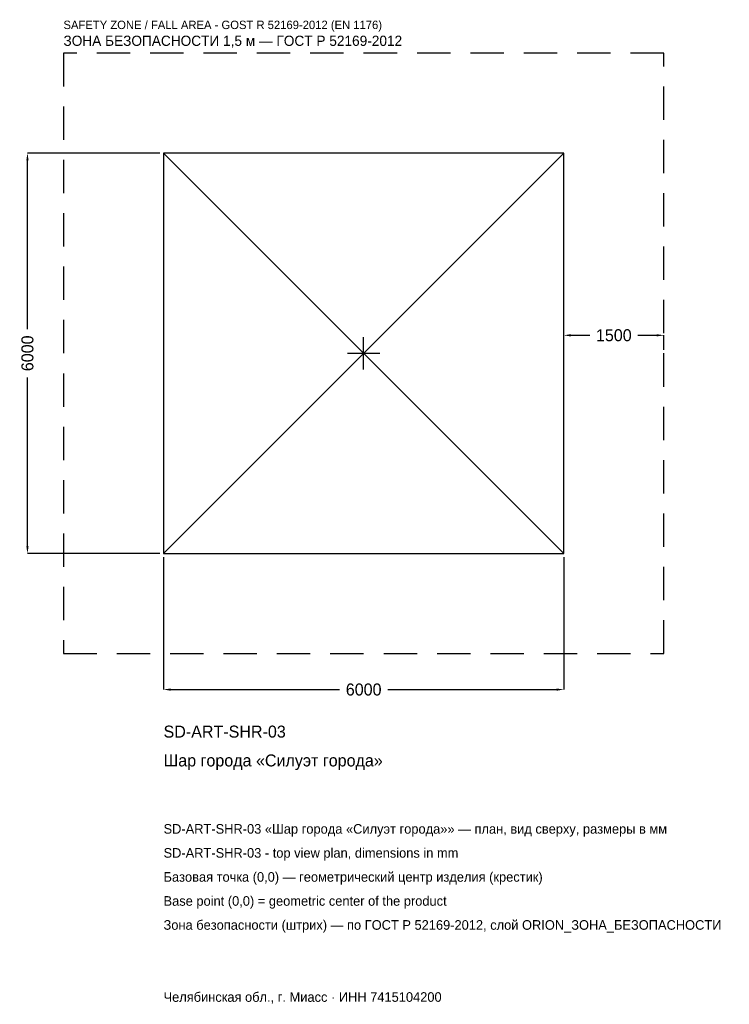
# Model space of a CAD drawing. Header units: metres. Extents: x -5157 to 5481, y -9757 to 5001.
import ezdxf

# ---------------------------------------------------------------- set-up
doc = ezdxf.new("R2010")
doc.units = ezdxf.units.M
doc.linetypes.add('DASHED', pattern=[800, 500, -300])
for name, color, linetype in [('ЗСК_ДАННЫЕ', 3, 'Continuous'), ('ЗСК_ЗОНА_БЕЗОПАСНОСТИ', 1, 'Continuous'), ('ЗСК_КОНТУР', 7, 'Continuous'), ('ЗСК_РАЗМЕРЫ', 8, 'Continuous')]:
    doc.layers.add(name, color=color, linetype=linetype)
doc.dimstyles.new('ORION', dxfattribs={"dimtxt": 180, "dimasz": 108, "dimexe": 1.25, "dimexo": 54, "dimtad": 1, "dimdec": 0, "dimcen": 2.5, "dimazin": 3, "dimtfac": 1, "dimtmove": 0, "dimatfit": 3})

# ---------------------------------------------------------------- blocks, each defined once
blk = doc.blocks.new('_CLOSEDFILLED')
at = {"color": 0, "linetype": 'BYBLOCK'}
blk.add_solid([(-1, 0.16), (0, 0), (-1, -0.16)], dxfattribs=at)
blk = doc.blocks.new('*D1')
for p, q in [((-3000, -3054), (-3000, -5040)), ((3000, -3054), (3000, -5040)), ((-2892, -5040), (-360, -5040)), ((360, -5040), (2892, -5040))]:
    blk.add_line(p, q)
at = {"layer": 'Defpoints'}
for p in [(-3000, -3000), (3000, -3000), (-3000, -5040)]:
    blk.add_point(p, dxfattribs=at)
at = {"layer": 'ЗСК_РАЗМЕРЫ', "xscale": 108, "yscale": 108, "rotation": 180}
blk.add_blockref('_CLOSEDFILLED', (-3000, -5040), dxfattribs=at)
at = {"layer": 'ЗСК_РАЗМЕРЫ', "xscale": 108, "yscale": 108}
blk.add_blockref('_CLOSEDFILLED', (3000, -5040), dxfattribs=at)
at = {"layer": 'ЗСК_РАЗМЕРЫ', "insert": (0, -5040), "char_height": 180, "attachment_point": 5}
blk.add_mtext('6000', dxfattribs=at)
blk = doc.blocks.new('*D2')
for p, q in [((-3054, 3000), (-5040, 3000)), ((-5040, 360), (-5040, 2892)), ((-5040, -2892), (-5040, -360)), ((-3054, -3000), (-5040, -3000))]:
    blk.add_line(p, q)
at = {"layer": 'Defpoints'}
for p in [(-3000, 3000), (-5040, -3000), (-3000, -3000)]:
    blk.add_point(p, dxfattribs=at)
at = {"layer": 'ЗСК_РАЗМЕРЫ', "xscale": 108, "yscale": 108}
for p, rotation in [((-5040, 3000), 90), ((-5040, -3000), 270)]:
    blk.add_blockref('_CLOSEDFILLED', p, dxfattribs=dict(at, rotation=rotation))
at = {"layer": 'ЗСК_РАЗМЕРЫ', "insert": (-5040, 0), "char_height": 180, "attachment_point": 5, "rotation": 90}
blk.add_mtext('6000', dxfattribs=at)
blk = doc.blocks.new('*D3')
for p, q in [((3000, 54), (3000, 270)), ((3108, 270), (3390, 270)), ((4110, 270), (4392, 270)), ((4500, 54), (4500, 270))]:
    blk.add_line(p, q)
at = {"layer": 'Defpoints'}
for p in [(3000, 270), (3000, 0), (4500, 0)]:
    blk.add_point(p, dxfattribs=at)
at = {"layer": 'ЗСК_РАЗМЕРЫ', "xscale": 108, "yscale": 108, "rotation": 180}
blk.add_blockref('_CLOSEDFILLED', (3000, 270), dxfattribs=at)
at = {"layer": 'ЗСК_РАЗМЕРЫ', "xscale": 108, "yscale": 108}
blk.add_blockref('_CLOSEDFILLED', (4500, 270), dxfattribs=at)
at = {"layer": 'ЗСК_РАЗМЕРЫ', "insert": (3750, 270), "char_height": 180, "attachment_point": 5}
blk.add_mtext('1500', dxfattribs=at)
blk = doc.blocks.new('ОРИОН SD-ART-SHR-03 Шар города Силуэт города')
at = {"layer": 'ЗСК_ЗОНА_БЕЗОПАСНОСТИ', "linetype": 'DASHED'}
blk.add_lwpolyline([(-4500, -4500), (4500, -4500), (4500, 4500), (-4500, 4500)], close=True, dxfattribs=at)
at = {"layer": 'ЗСК_КОНТУР'}
for p, q in [((-3000, -3000), (3000, 3000)), ((-3000, 3000), (3000, -3000))]:
    blk.add_line(p, q, dxfattribs=at)
blk.add_lwpolyline([(-3000, -3000), (3000, -3000), (3000, 3000), (-3000, 3000)], close=True, dxfattribs=at)
at = {"layer": 'ЗСК_РАЗМЕРЫ'}
for p, q in [((0, -240), (0, 240)), ((-240, 0), (240, 0))]:
    blk.add_line(p, q, dxfattribs=at)
at = {"layer": 'ЗСК_ДАННЫЕ'}
for tag, p in [('АРТИКУЛ', (-3000, -5760)), ('НАИМЕНОВАНИЕ', (-3000, -6192))]:
    blk.add_attdef(tag, p, '', height=180, dxfattribs=at)
at = {"layer": 'ЗСК_ДАННЫЕ', "flags": 1}
for tag, p in [('ПРОИЗВОДИТЕЛЬ', (-3000, -6624)), ('ТЕЛЕФОН', (-3000, -7056)), ('САЙТ', (-3000, -7920)), ('АДРЕС', (-3000, -8352)), ('РЕКВИЗИТЫ', (-3000, -8784)), ('ГАБАРИТЫ', (-3000, -9216)), ('ЗОНА_БЕЗОПАСНОСТИ', (-3000, -9648))]:
    blk.add_attdef(tag, p, '', height=180, dxfattribs=at)
at = {"layer": 'ЗСК_ЗОНА_БЕЗОПАСНОСТИ', "color": 1}
for s, height, p in [('SAFETY ZONE / FALL AREA - GOST R 52169-2012 (EN 1176)', 126, (-4500, 4860)), ('ЗОНА БЕЗОПАСНОСТИ 1,5 м — ГОСТ Р 52169-2012', 153, (-4500, 4608))]:
    blk.add_text(s, height=height, dxfattribs=at).set_placement(p)
at = {"layer": 'ЗСК_РАЗМЕРЫ'}
dim = blk.add_linear_dim(base=(-5040, -3000), p1=(-3000, -3000), p2=(-3000, 3000), angle=90, dimstyle='ORION', dxfattribs=at)
dim.commit()
dim.dimension.update_dxf_attribs({"geometry": '*D2', "text_midpoint": (-5040, 0)})
for base, p1, p2, picture, middle in [((3000, 270), (3000, 0), (4500, 0), '*D3', (3750, 270)), ((-3000, -5040), (-3000, -3000), (3000, -3000), '*D1', (0, -5040))]:
    dim = blk.add_linear_dim(base=base, p1=p1, p2=p2, dimstyle='ORION', dxfattribs=at)
    dim.commit()
    dim.dimension.update_dxf_attribs({"geometry": picture, "text_midpoint": middle})

msp = doc.modelspace()

# ---------------------------------------------------------------- block references
msp.add_blockref('ОРИОН SD-ART-SHR-03 Шар города Силуэт города', (0, 0)).add_auto_attribs({'АРТИКУЛ': 'SD-ART-SHR-03', 'НАИМЕНОВАНИЕ': 'Шар города «Силуэт города»'})

# ---------------------------------------------------------------- texts
at = {"layer": 'ЗСК_ДАННЫЕ', "color": 3}
for s, p in [('SD-ART-SHR-03 «Шар города «Силуэт города»» — план, вид сверху, размеры в мм', (-3000, -7200)), ('SD-ART-SHR-03 - top view plan, dimensions in mm', (-3000, -7560)), ('Челябинская обл., г. Миасс · ИНН 7415104200', (-3000, -9720))]:
    msp.add_text(s, height=144, dxfattribs=at).set_placement(p)
at = {"layer": 'ЗСК_ДАННЫЕ', "color": 7}
for s, p in [('Базовая точка (0,0) — геометрический центр изделия (крестик)', (-3000, -7920)), ('Base point (0,0) = geometric center of the product', (-3000, -8280))]:
    msp.add_text(s, height=144, dxfattribs=at).set_placement(p)
at = {"layer": 'ЗСК_ДАННЫЕ', "color": 1}
msp.add_text('Зона безопасности (штрих) — по ГОСТ Р 52169-2012, слой ORION_ЗОНА_БЕЗОПАСНОСТИ', height=144, dxfattribs=at).set_placement((-3000, -8640))

doc.saveas('drawing.dxf')
